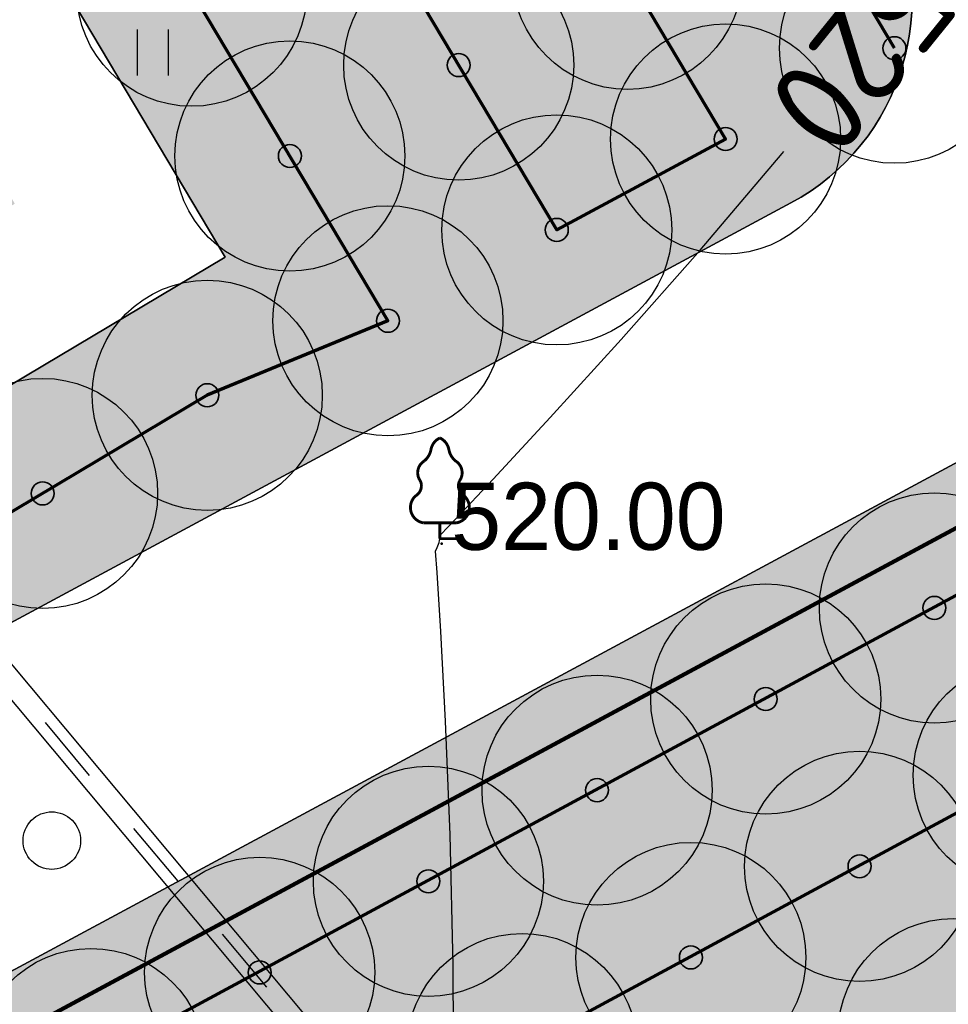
# Model space of a CAD drawing. Header units: millimetres. Extents: x -76021 to 1074922, y 19208 to 400534.
# Tile 37 of 108: x 171880 to 183991, y 167849 to 180682. Entities that reach past the tile are written whole.
import ezdxf

# ---------------------------------------------------------------- set-up
doc = ezdxf.new("R2010")
doc.units = ezdxf.units.MM
doc.linetypes.add('Д_ТРОТ_ТРУБА', pattern=[3, 1.5, -1.5])
for name, color, linetype in [('(004) Точки рельефа', 7, 'Continuous'), ('(022) Возд. Линии', 7, 'Continuous'), ('(028) Гидротехн.', 7, 'Continuous'), ('(036) Растительность', 7, 'Continuous'), ('(038) Деревья', 7, 'Continuous'), ('C-TOPO-MAJR', 9, 'Continuous')]:
    doc.layers.add(name, color=color, linetype=linetype)
doc.layers.add('(032) Горизонтали утолщенные', color=32, linetype='Continuous', lineweight=30)
doc.layers.add('В3', color=5, linetype='производственный водопровод', lineweight=50)
doc.styles.add('D-431', font='txt')
doc.styles.get("Standard").update_dxf_attribs({"font": 'arial.ttf'})
doc.styles.add('СПДС', font='isocpeur.ttf')
doc.linetypes.add('производственный водопровод', pattern='A,5,-0.5,["В3",Standard,S=0.7,R=0,X=0,Y=-0.35],-2', length=7.5)

# ---------------------------------------------------------------- blocks, each defined once
blk = doc.blocks.new('d')
at = {"layer": '(038) Деревья'}
blk.add_ellipse((0, 0), major_axis=(0.2651650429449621, 0.2651650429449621), ratio=0.9999999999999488, start_param=5.497787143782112, end_param=11.7809724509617, dxfattribs=at)
blk = doc.blocks.new('I04010')
for p, q in [((-0.4122729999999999, 0.0071460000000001), (-0.4122729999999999, 1.207145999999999)), ((0.3877269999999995, 1.207145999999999), (0.3877269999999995, 0.0071460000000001))]:
    blk.add_line(p, q)
blk = doc.blocks.new('karagach-flat-79')
at = {"layer": '(038) Деревья', "const_width": 0.03750000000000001}
for points in [[(0, 1.3125, 0.2460341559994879), (-0.1171049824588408, 1.159285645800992, 0.4890786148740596)], [(0, 1.3125, -0.2460341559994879), (0.1171049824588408, 1.159285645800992, -0.4890786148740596)], [(-0.207997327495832, 1.009319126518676, 0.1815668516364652), (-0.1171049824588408, 1.159285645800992, 0.3030035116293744)], [(0.207997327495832, 1.009319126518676, -0.1815668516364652), (0.1171049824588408, 1.159285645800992, -0.3030035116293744)], [(-0.207997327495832, 1.009319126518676, 0.4308529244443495), (-0.2554195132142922, 0.7527973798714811, 0.5482763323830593)], [(0.207997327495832, 1.009319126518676, -0.4308529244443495), (0.2554195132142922, 0.7527973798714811, -0.5482763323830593)], [(-0.314697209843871, 0.5594194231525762, 0.3836029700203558), (-0.2554195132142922, 0.7527973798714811, 0.3529123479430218)], [(0.314697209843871, 0.5594194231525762, -0.3836029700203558), (0.2554195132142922, 0.7527973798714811, -0.3529123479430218)], [(-0.314697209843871, 0.5594194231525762, 0.6269492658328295), (-0.218374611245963, 0.2061839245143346, 0.7024651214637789)], [(0.314697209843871, 0.5594194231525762, -0.6269492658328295), (0.218374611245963, 0.2061839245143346, -0.7024651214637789)]]:
    blk.add_lwpolyline(points, format="xyb", dxfattribs=at)
for points in [[(0, 0.2061839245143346), (-0.218374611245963, 0.2061839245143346)], [(0, 0), (0, 0.2061839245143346)], [(0, 0.2061839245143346), (0.218374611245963, 0.2061839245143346)], [(0, 0), (0.28125, 0)]]:
    blk.add_lwpolyline(points, dxfattribs=at)
at = {"layer": '(038) Деревья'}
blk.add_lwpolyline([(0, 0), (0, 0.2061839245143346)], dxfattribs=at)
blk = doc.blocks.new('A$C05d28b1e')
at = {"layer": '(004) Точки рельефа', "color": 7, "linetype": 'ByBlock', "lineweight": -2}
blk.add_point((-97365, -30872), dxfattribs=at)
at = {"layer": '(022) Возд. Линии', "xscale": 1000, "yscale": 1000, "zscale": 1000}
blk.add_blockref('karagach-flat-79', (-97387.66352675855, -30807.35814206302), dxfattribs=at)
at = {"layer": '(036) Растительность', "linetype": 'Continuous', "xscale": 500, "yscale": 500, "zscale": 500}
blk.add_blockref('I04010', (-101126.5618695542, -24775.02160835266), dxfattribs=at)
at = {"layer": '(038) Деревья', "linetype": 'Continuous', "xscale": 1000, "yscale": 1000, "zscale": 1000}
blk.add_blockref('d', (-102449.2080063, -34742.7985586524), dxfattribs=at)
at = {"layer": '(004) Точки рельефа', "linetype": 'ByBlock', "insert": (-97240, -30521.9999999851), "char_height": 875, "attachment_point": 4, "style": 'D-431'}
blk.add_mtext('520.00', dxfattribs=at)
at = {"layer": 'C-TOPO-MAJR', "color": 32, "linetype": 'Continuous', "lineweight": 30, "insert": (-91884.20878291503, -24505.07096867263), "char_height": 1250, "width": 2398.75, "attachment_point": 5, "rotation": 231.00730313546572, "style": 'СПДС', "bg_fill": 3, "box_fill_scale": 1.254, "bg_fill_color": 256, "bg_fill_true_color": 13158600, "bg_fill_transparency": 0}
blk.add_mtext('520', dxfattribs=at)
at = {"layer": '(028) Гидротехн.', "ltscale": 600}
for points in [[(-81049.91253615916, -58646.49088598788), (-109650.9125361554, -24462.49088598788)], [(-81280.00000000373, -58839), (-109881, -24654.9999999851)]]:
    blk.add_lwpolyline(points, dxfattribs=at)
at = {"layer": '(028) Гидротехн.', "color": 3, "linetype": 'Д_ТРОТ_ТРУБА', "ltscale": 600, "flags": 128}
blk.add_lwpolyline([(-81164.95626809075, -58742.74544298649), (-109765.9562680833, -24558.74544300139)], dxfattribs=at)
at = {"layer": '(032) Горизонтали утолщенные', "color": 32, "linetype": 'Continuous', "lineweight": 30, "ltscale": 600}
blk.add_lwpolyline([(-97234.50833295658, -39302.61400343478), (-97208.12668552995, -38200.43987743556), (-97214.09526949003, -36370.02336204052), (-97254.78375822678, -34668.87623472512), (-97314.20704780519, -33187.68323020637), (-97376.38003427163, -32017.12908321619), (-97425.31761367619, -31247.89852844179), (-97445.03468208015, -30970.67630057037), (-97424.97482014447, -30921.42086330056), (-97396.05707196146, -30856.57320100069), (-97387.66352675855, -30807.35814206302), (-97376.36153846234, -30753.05384615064), (-97193.51878235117, -30560.69493173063), (-96694.45145837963, -30031.97699350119), (-95948.54420833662, -29228.67343214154), (-95025.18167398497, -28212.55764831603), (-93993.74849712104, -27045.40304270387), (-92923.62931950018, -25788.98301589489), (-92901.05666651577, -25761.10084493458)], dxfattribs=at)
blk = doc.blocks.new('фонтан разбрызгиватель')
h = blk.add_hatch(color=256)
h.dxf.hatch_style = 1
h.set_gradient(color1=(0, 0, 255), color2=(0, 0, 255), tint=1)
h.paths.add_polyline_path([(150, 3.552713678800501e-15, 1), (-150, 0, 1)])
at = {"lineweight": 35}
blk.add_circle((0, 0), 150, dxfattribs=at)

msp = doc.modelspace()

# ---------------------------------------------------------------- block references
at = {"color": 5, "lineweight": 50}
msp.add_blockref('A$C05d28b1e', (274748.0189126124, 204725.4916361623), dxfattribs=at)

# ---------------------------------------------------------------- next in the draw order: hatches: boundary and pattern name
at = {"true_color": 0xbdffbd, "transparency": 33554687}
h = msp.add_hatch(color=254, dxfattribs=at)
h.dxf.hatch_style = 1
h.paths.add_polyline_path([(214820.8800540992, 216948.7253162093), (217126.1156239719, 218322.0207615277), (215603.6625730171, 220877.6346598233), (209171.3314113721, 217045.7091063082), (215496.6642266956, 206427.9048698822), (221928.9953883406, 210259.8304233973), (220406.5423373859, 212815.4443216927), (218101.3067675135, 211442.1488763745)], flags=16)
h.paths.add_polyline_path([(224023.6489053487, 225893.6638374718), (217321.8775845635, 221901.2249949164), (218844.3306355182, 219345.6110966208), (221149.5662053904, 220718.9065419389), (224429.9929188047, 215212.3301021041), (222124.7573489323, 213839.0346567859), (223647.210399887, 211283.4207584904), (230348.9817206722, 215275.8596010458)], flags=16)
h.paths.add_polyline_path([(198145.9180665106, 256389.507595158), (196714.6222119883, 258810.6963092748), (195945.5755586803, 258343.3554829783), (195452.2226863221, 259155.207035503), (180753.4366827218, 250222.9234517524), (181792.0743087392, 248513.7622885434), (184954.0224606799, 250435.2418966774), (185778.5186348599, 249078.4675946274)], flags=17)
h.paths.add_polyline_path([(112361.9479704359, 220188.4503307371), (111031.9257359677, 219380.2110810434), (111784.9358170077, 218141.0728544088), (110930.4036978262, 217621.7834914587), (111501.6587876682, 216681.7376184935), (112356.2343066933, 217201.0533550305), (113109.2443877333, 215961.9151283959), (114308.0171651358, 216690.3955891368)], flags=17)
h.paths.add_polyline_path([(105307.4471395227, 232868.8987692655), (103501.6980646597, 231771.5657776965), (104254.7081456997, 230532.427551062), (103400.2809094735, 230013.2019242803), (108385.7459097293, 221809.2211079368), (109240.2780289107, 222328.510470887), (109993.2881099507, 221089.3722442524), (111388.9133730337, 221937.4777016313)], flags=17)
h.paths.add_polyline_path([(156979.3206527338, 232925.0673546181), (156752.8632677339, 233297.7210673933), (159914.8114196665, 235219.2006755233), (158876.1737936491, 236928.3618387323), (144177.3877900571, 227996.0782549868), (144670.7406624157, 227184.2267024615), (143901.6940091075, 226716.8858761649), (144568.74273966, 225588.5022138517)], flags=17)
h.paths.add_polyline_path([(142502.740888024, 224367.1765615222), (141850.5488729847, 225470.4285141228), (141081.5022196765, 225003.087687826), (140588.1493473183, 225814.9392403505), (140331.7751728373, 225659.143596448), (141058.82151105, 224462.7307822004), (136016.7960795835, 221398.7497854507), (135886.9663763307, 221612.3949308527), (132969.5134724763, 219839.4922793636), (133454.8570661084, 219018.4821243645)], flags=17)
edge = h.paths.add_edge_path(flags=17)
edge.add_line((209900.1426716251, 266779.7772694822), (204300.5454405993, 276526.4190539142))
edge.add_line((204300.5454405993, 276526.4190539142), (202947.913577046, 275704.4401920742))
edge.add_line((202947.913577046, 275704.4401920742), (208270.9314103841, 266944.9892306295))
edge.add_line((208270.9314103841, 266944.9892306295), (204339.8607350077, 264556.1226907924))
edge.add_line((204339.8607350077, 264556.1226907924), (205066.9070732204, 263359.7098765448))
edge.add_line((205066.9070732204, 263359.7098765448), (200024.8816417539, 260295.7288797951))
edge.add_line((200024.8816417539, 260295.7288797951), (199297.8353035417, 261492.1416940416))
edge.add_line((199297.8353035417, 261492.1416940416), (199041.4611290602, 261336.3460501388))
edge.add_line((199041.4611290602, 261336.3460501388), (199534.8140014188, 260524.4944976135))
edge.add_line((199534.8140014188, 260524.4944976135), (198765.7673481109, 260057.1536713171))
edge.add_line((198765.7673481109, 260057.1536713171), (200211.9199181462, 257610.8332474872))
edge.add_line((200211.9199181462, 257610.8332474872), (208825.5364367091, 262702.8087484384))
edge.add_arc((207298.8793712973, 265285.3110629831), 2999.999999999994, 300.5896344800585, 389.8780372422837)
edge = h.paths.add_edge_path(flags=17)
edge.add_line((103051.5675112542, 200547.2891192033), (115708.5556294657, 208238.79553633))
edge.add_arc((114150.5991936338, 210802.5372830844), 3000.000000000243, 301.2865698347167, 389.0884551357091)
edge.add_line((116772.209793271, 212261.0152101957), (115281.051762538, 214941.3682182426))
edge.add_line((115281.051762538, 214941.3682182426), (114147.8820137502, 214252.7539651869))
edge.add_line((114147.8820137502, 214252.7539651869), (114900.8920947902, 213013.6157385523))
edge.add_line((114900.8920947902, 213013.6157385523), (114046.3165757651, 212494.3000020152))
edge.add_line((114046.3165757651, 212494.3000020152), (114409.7896270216, 211896.176067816))
edge.add_line((114409.7896270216, 211896.176067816), (101761.8205277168, 204210.1503833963))
edge.add_line((101761.8205277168, 204210.1503833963), (101398.4063783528, 204808.1773898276))
edge.add_line((101398.4063783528, 204808.1773898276), (100543.8077135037, 204288.847587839))
edge.add_line((100543.8077135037, 204288.847587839), (99790.79763168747, 205527.985815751))
edge.add_line((99790.79763168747, 205527.985815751), (97397.99005966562, 204073.9041161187))
edge.add_line((97397.99005966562, 204073.9041161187), (98929.8693286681, 201553.0744301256))
edge.add_arc((101493.6110754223, 203111.0308659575), 3000.000000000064, 211.2865698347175, 301.2865698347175)
h.paths.add_polyline_path([(97999.14992540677, 208476.2852043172), (98853.7485902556, 208995.6150063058), (98282.49350041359, 209935.660879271), (97427.85143572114, 209416.3047036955), (96674.8413539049, 210655.4429316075), (94282.07718811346, 209201.3876094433), (96359.35243577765, 205783.0652806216), (98752.16000567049, 207237.1469789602)], flags=17)
h.paths.add_polyline_path([(90752.37071206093, 222327.0793120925), (89897.62376441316, 221807.6594003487), (89144.61368259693, 223046.7976282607), (86751.95441519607, 221592.8060516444), (93243.43956422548, 210910.5487739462), (95636.20372788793, 212364.6040948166), (94883.19364762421, 213603.7423201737), (95737.83571231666, 214123.0984957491)], flags=17)
edge = h.paths.add_edge_path(flags=17)
edge.add_line((100492.1544576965, 234798.7562548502), (100855.6231213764, 234200.6395407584))
edge.add_line((100855.6231213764, 234200.6395407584), (101710.0503576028, 234719.8651675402))
edge.add_line((101710.0503576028, 234719.8651675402), (102463.0604386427, 233480.7269409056))
edge.add_line((102463.0604386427, 233480.7269409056), (104334.4125421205, 234617.9261401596))
edge.add_line((104334.4125421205, 234617.9261401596), (103714.5570330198, 235732.114941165))
edge.add_arc((101092.9464333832, 234273.6370140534), 2999.999999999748, 29.08845513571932, 121.286569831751)
edge.add_line((99534.98999768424, 236837.378760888), (85997.6410544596, 228610.8871751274))
edge.add_arc((87555.59749015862, 226047.1454282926), 2999.999999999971, 121.2865698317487, 211.2865698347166)
edge.add_line((84991.85574340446, 224489.1889924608), (85713.3167913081, 223301.9672161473))
edge.add_line((85713.3167913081, 223301.9672161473), (88105.97605657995, 224755.9587914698))
edge.add_line((88105.97605657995, 224755.9587914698), (87352.96597631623, 225995.0970168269))
edge.add_line((87352.96597631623, 225995.0970168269), (88207.712923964, 226514.5169285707))
edge.add_line((88207.712923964, 226514.5169285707), (87844.1853583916, 227112.7305704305))
edge.add_line((87844.1853583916, 227112.7305704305), (100492.1544576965, 234798.7562548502))
edge = h.paths.add_edge_path(flags=17)
edge.add_line((206429.5260647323, 217740.3337827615), (224718.2735818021, 228635.4691841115))
edge.add_line((224718.2735818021, 228635.4691841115), (228392.671244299, 222467.5668450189))
edge.add_line((228392.671244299, 222467.5668450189), (233629.6400466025, 225476.2868388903))
edge.add_line((233629.6400466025, 225476.2868388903), (230763.0187299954, 230465.9191189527))
edge.add_arc((228161.7554297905, 228971.4529122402), 2999.999999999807, 29.87803724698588, 120.0993965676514)
edge.add_line((226657.2505534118, 231566.9230193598), (203230.4818343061, 217987.2298150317))
edge.add_arc((204734.9867106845, 215391.759707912), 2999.999999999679, 120.0993965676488, 209.6273998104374)
edge.add_line((202127.2108544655, 213908.6868561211), (205080.5429171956, 208715.6661361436))
edge.add_line((205080.5429171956, 208715.6661361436), (210103.8834394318, 211572.4990714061))
edge.add_line((210103.8834394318, 211572.4990714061), (206429.5260647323, 217740.3337827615))
edge = h.paths.add_edge_path(flags=17)
edge.add_line((215489.0996818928, 196338.8022293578), (220126.3913766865, 198832.9888262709))
edge.add_arc((218705.3361244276, 201475.0717110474), 3000.000000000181, 298.2737704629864, 330.6005223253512)
edge.add_line((221318.9909833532, 200002.384276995), (224444.8141732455, 205549.945001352))
edge.add_arc((227058.4690321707, 204077.2575672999), 2999.999999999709, 120.9636571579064, 150.6005223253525, ccw=False)
edge.add_line((225514.9862276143, 206649.7390214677), (237068.7907628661, 213581.994489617))
edge.add_arc((235525.3079583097, 216154.4759437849), 2999.99999999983, 300.9636571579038, 389.8780372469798)
edge.add_line((238126.5712585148, 217648.9421504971), (236200.48088148, 221001.4891590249))
edge.add_line((236200.48088148, 221001.4891590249), (234625.9508510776, 223742.1113054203))
edge.add_line((234625.9508510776, 223742.1113054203), (229416.3894048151, 220749.137263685))
edge.add_line((229416.3894048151, 220749.137263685), (233090.787067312, 214581.2349245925))
edge.add_line((233090.787067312, 214581.2349245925), (214802.0395502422, 203686.0995232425))
edge.add_line((214802.0395502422, 203686.0995232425), (211127.6821755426, 209853.9342345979))
edge.add_line((211127.6821755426, 209853.9342345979), (206069.258151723, 206977.1488986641))
edge.add_line((206069.258151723, 206977.1488986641), (211460.2685734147, 197497.8122623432))
edge.add_arc((214068.0444296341, 198980.885114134), 2999.99999999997, 209.6273998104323, 298.2737704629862)
edge = h.paths.add_edge_path(flags=17)
edge.add_line((194192.9728349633, 196985.9511812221), (199241.3180521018, 187599.8654020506))
edge.add_line((199241.3180521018, 187599.8654020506), (206679.6983444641, 191600.6291342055))
edge.add_arc((205258.6430922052, 194242.7120189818), 3000.000000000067, 298.2737704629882, 389.6273998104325)
edge.add_line((207866.4189484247, 195725.7848707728), (202800.9094800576, 204632.7736779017))
edge.add_line((202800.9094800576, 204632.7736779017), (195139.3172180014, 200275.5358968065))
edge.add_arc((192052.2705328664, 199382.7002930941), 3213.566967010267, -6.30961949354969e-12, 16.13092597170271, ccw=False)
edge.add_arc((192052.2705328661, 199382.7002930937), 3213.566967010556, 311.77024430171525, 359.9999999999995, ccw=False)
edge = h.paths.add_edge_path(flags=17)
edge.add_line((190745.2686859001, 183030.2299659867), (197920.2766097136, 186889.3377759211))
edge.add_line((197920.2766097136, 186889.3377759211), (192871.9313925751, 196275.4235550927))
edge.add_arc((192052.2705328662, 199382.7002930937), 3213.566967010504, 223.1238736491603, 284.77729662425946, ccw=False)
edge.add_line((189706.7602736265, 197185.9767612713), (182063.1853497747, 192838.9856526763))
edge.add_line((182063.1853497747, 192838.9856526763), (186682.1305488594, 184251.2575985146))
edge.add_arc((189324.2134336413, 185672.3128507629), 2999.999999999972, 208.2737704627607, 298.2737704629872)
edge = h.paths.add_edge_path(flags=17)
edge.add_line((189911.5682307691, 201779.4494049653), (188415.0981299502, 204561.7465990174))
edge.add_line((188415.0981299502, 204561.7465990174), (188128.9854640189, 204387.8792151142))
edge.add_line((188128.9854640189, 204387.8792151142), (185951.4586267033, 207971.1735315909))
edge.add_line((185951.4586267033, 207971.1735315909), (179296.8900734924, 204113.7487009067))
edge.add_arc((180801.3949498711, 201518.2785937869), 2999.999999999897, 120.0993965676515, 208.273770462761)
edge.add_line((178159.3120650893, 200097.2233415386), (181352.4593855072, 194160.3958532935))
edge.add_line((181352.4593855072, 194160.3958532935), (188965.223847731, 198489.864689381))
edge.add_arc((192052.2705328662, 199382.7002930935), 3213.566967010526, 179.9999999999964, 196.1309259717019, ccw=False)
edge.add_arc((192052.2705328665, 199382.7002930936), 3213.566967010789, 131.7702443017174, 179.9999999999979, ccw=False)
edge = h.paths.add_edge_path(flags=17)
edge.add_line((202059.3730541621, 205936.6616060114), (198690.90197442, 211859.6461333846))
edge.add_arc((196083.1261182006, 210376.5732815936), 3000.000000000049, 29.62739981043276, 120.0993965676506)
edge.add_line((194578.6212418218, 212972.0433887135), (194085.6776655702, 212686.3009283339))
edge.add_line((194085.6776655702, 212686.3009283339), (196162.0429310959, 209269.4760573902))
edge.add_line((196162.0429310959, 209269.4760573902), (189698.7432330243, 205341.8029981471))
edge.add_line((189698.7432330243, 205341.8029981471), (191232.6096731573, 202489.9770310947))
edge.add_arc((192052.2705328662, 199382.7002930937), 3213.566967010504, 43.123873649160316, 104.77729662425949, ccw=False)
edge.add_line((194397.7807921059, 201579.4238249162), (202059.3730541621, 205936.6616060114))
edge = h.paths.add_edge_path(flags=17)
edge.add_line((164213.3013144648, 219576.7748846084), (163356.425273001, 220986.8328442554))
edge.add_line((163356.425273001, 220986.8328442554), (167159.3088611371, 223297.8015621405))
edge.add_line((167159.3088611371, 223297.8015621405), (163861.6343985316, 228724.3882553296))
edge.add_line((163861.6343985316, 228724.3882553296), (160699.6862465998, 226802.9086471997))
edge.add_line((160699.6862465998, 226802.9086471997), (159056.7495894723, 229506.492127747))
edge.add_line((159056.7495894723, 229506.492127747), (146556.0182203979, 222116.6323936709))
edge.add_arc((148266.2624116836, 219651.8677383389), 3000.000000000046, 124.7559020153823, 210.589634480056)
edge.add_line((145683.7600971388, 218125.2106729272), (151374.6735680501, 208498.4270661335))
edge.add_line((151374.6735680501, 208498.4270661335), (153745.9948775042, 209939.4518146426))
edge.add_line((153745.9948775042, 209939.4518146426), (152291.9022010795, 212332.2774431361))
edge.add_line((152291.9022010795, 212332.2774431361), (164213.3013144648, 219576.7748846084))
h.paths.add_polyline_path([(183974.4349599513, 211224.52386795), (183689.6048947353, 211693.2344878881), (183143.5248591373, 212591.8527985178), (182972.6087428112, 212487.9890359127), (183388.0637932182, 211804.3245706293), (176636.8771985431, 207701.7059478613), (176221.4221481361, 208385.3704131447), (172290.3514727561, 205996.5038733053), (172082.6239475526, 206338.3361059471), (160289.4119214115, 199171.7364864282), (158835.3192449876, 201564.5621149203), (156421.9761094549, 200098.0011849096), (158829.7007375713, 195944.3574203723)], flags=17)
edge = h.paths.add_edge_path(flags=17)
edge.add_line((138322.9200418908, 217249.6019040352), (127699.7112266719, 210969.6474955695))
edge.add_arc((129226.3682920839, 208387.1451810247), 3000.00000000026, 120.5896344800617, 209.0884551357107)
edge.add_line((126604.7576924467, 206928.6672539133), (137798.0282308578, 186808.7901254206))
edge.add_arc((140419.6388304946, 188267.268052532), 2999.999999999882, 209.0884551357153, 301.2865699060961)
edge.add_line((141977.5952695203, 185703.5263077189), (155410.6444996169, 193866.6361787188))
edge.add_line((155410.6444996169, 193866.6361787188), (153002.9198715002, 198020.2799432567))
edge.add_line((153002.9198715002, 198020.2799432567), (151998.6745921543, 197410.0116108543))
edge.add_line((151998.6745921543, 197410.0116108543), (146909.3502246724, 205784.9013105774))
edge.add_line((146909.3502246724, 205784.9013105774), (147956.0983411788, 206420.9981293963))
edge.add_line((147956.0983411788, 206420.9981293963), (142240.4236777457, 216089.667919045))
edge.add_arc((139657.9213632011, 214563.0108536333), 2999.99999999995, 30.58963448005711, 116.4233669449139)
edge = h.paths.add_edge_path(flags=17)
edge.add_line((196998.758207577, 251064.703188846), (187855.9475715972, 245659.8923677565))
edge.add_line((187855.9475715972, 245659.8923677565), (188900.8454395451, 243940.4294764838))
edge.add_line((188900.8454395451, 243940.4294764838), (185738.8972876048, 242018.9498683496))
edge.add_line((185738.8972876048, 242018.9498683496), (189036.5717502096, 236592.3631751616))
edge.add_line((189036.5717502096, 236592.3631751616), (192839.4553383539, 238903.3318930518))
edge.add_line((192839.4553383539, 238903.3318930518), (193696.3313798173, 237493.2739334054))
edge.add_line((193696.3313798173, 237493.2739334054), (204596.1777995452, 244108.0986252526))
edge.add_line((204596.1777995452, 244108.0986252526), (201107.9187848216, 250008.8586474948))
edge.add_arc((198525.4164702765, 248482.201582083), 3000.000000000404, 30.5896344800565, 120.5896610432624)
edge = h.paths.add_edge_path(flags=17)
edge.add_arc((212280.8176183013, 256613.7646137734), 2999.9999999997, 29.87803724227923, 120.5896344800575)
edge.add_line((210754.1605528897, 259196.2669283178), (205607.1004533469, 256153.5607813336))
edge.add_arc((207133.7575187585, 253571.058466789), 2999.99999999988, 120.589634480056, 210.5896344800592)
edge.add_line((204551.255204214, 252044.4014013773), (208039.514218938, 246143.6413791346))
edge.add_line((208039.514218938, 246143.6413791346), (209464.3959163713, 243798.8847494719))
edge.add_line((209464.3959163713, 243798.8847494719), (213908.4678224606, 246499.4962504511))
edge.add_line((213908.4678224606, 246499.4962504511), (215414.1784507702, 244021.7291597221))
edge.add_line((215414.1784507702, 244021.7291597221), (221098.7118912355, 247287.5819956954))
edge.add_line((221098.7118912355, 247287.5819956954), (214882.0809186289, 258108.2308202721))
edge = h.paths.add_edge_path(flags=17)
edge.add_line((225781.4275314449, 239136.8614991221), (223091.3334999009, 243819.2309285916))
edge.add_line((223091.3334999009, 243819.2309285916), (217492.0815616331, 240602.3736414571))
edge.add_line((217492.0815616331, 240602.3736414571), (218997.7921899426, 238124.606550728))
edge.add_line((218997.7921899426, 238124.606550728), (214553.9731655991, 235424.148723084))
edge.add_line((214553.9731655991, 235424.148723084), (217362.4902366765, 230802.5095836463))
edge.add_line((217362.4902366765, 230802.5095836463), (224684.6691074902, 235046.9251854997))
edge.add_arc((223180.1642311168, 237642.395292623), 3000.000000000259, 300.0993965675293, 389.8780372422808)
h.paths.add_polyline_path([(213901.1204328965, 228796.0723935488), (212589.7435156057, 230954.0478425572), (201822.0281873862, 224410.6307986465), (202029.7557125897, 224068.7985660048), (198098.6850372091, 221679.9320261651), (198514.1400876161, 220996.2675608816), (191762.9534929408, 216893.6489381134), (191347.4984425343, 217577.3134033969), (191176.5823262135, 217473.4496407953), (192007.9564239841, 216105.3571661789)], flags=17)
h.paths.add_polyline_path([(220749.6149157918, 219078.2306395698), (222796.7955859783, 215641.8006164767), (218501.2580571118, 213082.8247787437), (216454.0773869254, 216519.2548018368)], flags=16)
edge = h.paths.add_edge_path(flags=17)
edge.add_line((126035.6612326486, 228965.7470213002), (124411.9581276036, 227979.0412765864))
edge.add_line((124411.9581276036, 227979.0412765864), (123678.8894279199, 229185.3643676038))
edge.add_line((123678.8894279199, 229185.3643676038), (116457.6880194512, 225168.0008190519))
edge.add_line((116457.6880194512, 225168.0008190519), (121741.4954621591, 215670.3695277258))
edge.add_arc((124363.1060617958, 217128.8474548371), 2999.999999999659, 209.0884551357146, 300.5896344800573)
edge.add_line((125889.7631272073, 214546.3451402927), (132421.8561402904, 218407.8192981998))
edge.add_line((132421.8561402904, 218407.8192981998), (131358.6790659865, 220206.2960598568))
edge.add_line((131358.6790659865, 220206.2960598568), (126035.6612326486, 228965.7470213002))
edge = h.paths.add_edge_path(flags=17)
edge.add_line((181938.3257366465, 178293.3791251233), (154215.0541750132, 163382.3023797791))
edge.add_arc((152793.9989227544, 166024.3852645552), 2999.999999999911, 209.0884551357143, 298.2737704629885, ccw=False)
edge.add_line((150172.3883231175, 164565.9073374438), (147155.1258125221, 169989.4295125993))
edge.add_line((147155.1258125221, 169989.4295125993), (155925.2097841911, 174868.4813036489))
edge.add_line((155925.2097841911, 174868.4813036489), (159609.9109477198, 168683.2833438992))
edge.add_line((159609.9109477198, 168683.2833438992), (174558.3815481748, 177588.51925921))
edge.add_line((174558.3815481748, 177588.51925921), (170873.947718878, 183773.2684674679))
edge.add_line((170873.947718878, 183773.2684674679), (179811.7554582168, 188580.505479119))
edge.add_line((179811.7554582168, 188580.505479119), (183159.3533691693, 182356.5172621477))
edge.add_arc((180517.2704843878, 180935.4620098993), 2999.999999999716, -61.72622953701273, 28.27377046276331, ccw=False)
edge = h.paths.add_edge_path(flags=17)
edge.add_line((143726.8553784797, 182085.8729428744), (170853.2707813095, 198570.284303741))
edge.add_arc((172411.2272203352, 196006.542558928), 2999.999999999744, 28.273794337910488, 121.2865699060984, ccw=False)
edge.add_line((175053.309512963, 197427.598912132), (178864.3852900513, 190341.8940689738))
edge.add_line((178864.3852900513, 190341.8940689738), (169849.3746297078, 185493.1331456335))
edge.add_line((169849.3746297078, 185493.1331456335), (166164.9408004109, 191677.8823538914))
edge.add_line((166164.9408004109, 191677.8823538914), (151216.4701999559, 182772.6464385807))
edge.add_line((151216.4701999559, 182772.6464385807), (154901.1713634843, 176587.448478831))
edge.add_line((154901.1713634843, 176587.448478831), (146182.8071944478, 171737.1699123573))
edge.add_line((146182.8071944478, 171737.1699123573), (142663.2012178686, 178063.65327095))
edge.add_arc((145284.811817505, 179522.1311980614), 2999.999999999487, 121.28656990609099, 209.0884551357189, ccw=False)
h.paths.add_polyline_path([(165470.3161239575, 188936.0770072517), (160573.4033410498, 186018.8445522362), (162108.7888436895, 183441.5220349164), (164428.3791092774, 184823.3689872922), (167703.8681815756, 179325.0809503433), (165384.2779159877, 177943.2339979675), (166919.6634186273, 175365.9114806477), (171816.576201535, 178283.1439356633)], flags=16)
h.paths.add_polyline_path([(163666.0629044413, 176919.6436628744), (161346.4726388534, 175537.7967104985), (158070.9835665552, 181036.0847474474), (160390.5738321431, 182417.9316998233), (158855.1883295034, 184995.254217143), (153958.2755465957, 182078.0217621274), (160304.5356241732, 171425.0886905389), (165201.448407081, 174342.3211455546)], flags=16)
h.paths.add_polyline_path([(164011.6043034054, 183178.2857793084), (159716.066774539, 180619.3099415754), (161763.2474447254, 177182.8799184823), (166058.7849735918, 179741.8557562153)], flags=16)
edge = h.paths.add_edge_path()
edge.add_arc((140227.1149719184, 162323.7074873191), 3000.000000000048, 15.94914245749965, 119.0884551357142)
edge.add_line((138768.637044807, 164945.3180869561), (136829.4704326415, 163866.5035211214))
edge.add_line((136829.4704326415, 163866.5035211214), (119327.7353073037, 195325.8307167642))
edge.add_line((119327.7353073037, 195325.8307167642), (121949.345906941, 196784.308643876))
edge.add_arc((120490.8679798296, 199405.9192435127), 2999.999999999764, 299.0884551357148, 389.0884551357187)
edge.add_line((123112.4785794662, 200864.3971706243), (121394.1241307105, 203953.1351988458))
edge.add_arc((118772.5135310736, 202494.6572717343), 2999.999999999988, 29.08845513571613, 121.2865698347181)
edge.add_line((117214.5570952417, 205058.3990184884), (105296.4736441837, 197815.9164872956))
edge.add_arc((101661.2419605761, 203797.9805630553), 6999.999999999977, 219.1121955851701, 301.28656983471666, ccw=False)
edge.add_line((96229.85692333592, 199382.0937237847), (151545.0957390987, 115300.0917611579))
edge.add_line((151545.0957390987, 115300.0917611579), (188931.7371165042, 63929.74618648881))
edge.add_line((188931.7371165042, 63929.74618648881), (189915.2989301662, 64787.52197525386))
edge.add_line((189915.2989301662, 64787.52197525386), (169182.6885089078, 93274.73887317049))
edge.add_line((169182.6885089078, 93274.73887317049), (148747.3285322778, 143403.5520653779))
edge.add_line((148747.3285322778, 143403.5520653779), (143111.6329168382, 163148.0594906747))
edge = h.paths.add_edge_path(flags=17)
edge.add_line((175632.1568957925, 273670.0737452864), (178792.1255034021, 272898.9716775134))
edge.add_line((178792.1255034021, 272898.9716775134), (179563.227571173, 276058.9402851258))
edge.add_line((179563.227571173, 276058.9402851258), (182723.1961787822, 275287.8382173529))
edge.add_line((182723.1961787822, 275287.8382173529), (183494.2982465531, 278447.8068249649))
edge.add_line((183494.2982465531, 278447.8068249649), (186654.2668541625, 277676.704757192))
edge.add_line((186654.2668541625, 277676.704757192), (187425.3689219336, 280836.6733648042))
edge.add_line((187425.3689219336, 280836.6733648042), (190585.3375295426, 280065.5712970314))
edge.add_line((190585.3375295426, 280065.5712970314), (191356.4395973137, 283225.5399046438))
edge.add_line((191356.4395973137, 283225.5399046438), (198084.5022487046, 281583.7441570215))
edge.add_line((198084.5022487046, 281583.7441570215), (199027.0565388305, 282156.5235831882))
edge.add_line((199027.0565388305, 282156.5235831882), (200507.1151559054, 279720.9689256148))
edge.add_line((200507.1151559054, 279720.9689256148), (201958.5073806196, 280602.9633256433))
edge.add_line((201958.5073806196, 280602.9633256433), (196948.466709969, 289323.4247673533))
edge.add_arc((194347.2034096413, 287828.9585608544), 2999.999999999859, 29.87803724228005, 120.0548210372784)
edge.add_line((192844.7182375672, 290425.5983717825), (161940.6008860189, 272543.650370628))
edge.add_arc((163443.0860580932, 269947.0105596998), 3000.000000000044, 120.0548210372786, 211.2865699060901)
edge.add_line((160879.3443132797, 268389.0541206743), (163966.9089127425, 263308.2199874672))
edge.add_line((163966.9089127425, 263308.2199874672), (164992.405610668, 263931.4025630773))
edge.add_line((164992.405610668, 263931.4025630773), (166082.9751179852, 262136.7833417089))
edge.add_line((166082.9751179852, 262136.7833417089), (166128.2197974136, 262164.2780142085))
edge.add_line((166128.2197974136, 262164.2780142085), (167770.0155450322, 268892.3406656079))
edge.add_line((167770.0155450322, 268892.3406656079), (170929.9841526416, 268121.238597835))
edge.add_line((170929.9841526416, 268121.238597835), (171701.0862204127, 271281.2072054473))
edge.add_line((171701.0862204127, 271281.2072054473), (174861.0548280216, 270510.1051376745))
edge.add_line((174861.0548280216, 270510.1051376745), (175632.1568957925, 273670.0737452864))
edge = h.paths.add_edge_path(flags=17)
edge.add_line((123057.3584845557, 235990.6098385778), (124699.1542321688, 242718.6724899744))
edge.add_line((124699.1542321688, 242718.6724899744), (127859.1228397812, 241947.5704222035))
edge.add_line((127859.1228397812, 241947.5704222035), (128630.2249075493, 245107.539029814))
edge.add_line((128630.2249075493, 245107.539029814), (131790.1935151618, 244336.4369620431))
edge.add_line((131790.1935151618, 244336.4369620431), (132561.2955829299, 247496.4055696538))
edge.add_line((132561.2955829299, 247496.4055696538), (135721.2641905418, 246725.3035018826))
edge.add_line((135721.2641905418, 246725.3035018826), (136492.3662583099, 249885.2721094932))
edge.add_line((136492.3662583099, 249885.2721094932), (139652.3348659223, 249114.1700417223))
edge.add_line((139652.3348659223, 249114.1700417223), (140423.4369336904, 252274.1386493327))
edge.add_line((140423.4369336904, 252274.1386493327), (143583.4055413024, 251503.0365815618))
edge.add_line((143583.4055413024, 251503.0365815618), (144354.5076090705, 254663.0051891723))
edge.add_line((144354.5076090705, 254663.0051891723), (147514.4762166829, 253891.9031214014))
edge.add_line((147514.4762166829, 253891.9031214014), (148285.578284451, 257051.8717290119))
edge.add_line((148285.578284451, 257051.8717290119), (155013.640935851, 255410.0759813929))
edge.add_line((155013.640935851, 255410.0759813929), (155058.8856152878, 255437.5706538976))
edge.add_line((155058.8856152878, 255437.5706538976), (153968.3161079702, 257232.189875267))
edge.add_line((153968.3161079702, 257232.189875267), (154993.8128058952, 257855.372450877))
edge.add_line((154993.8128058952, 257855.372450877), (151722.0079826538, 263239.3885864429))
edge.add_arc((149158.2662378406, 261681.432147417), 2999.999999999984, 31.28656990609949, 120.0548210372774)
edge.add_line((147655.7810657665, 264278.0719583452), (127050.7391705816, 252355.4441887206))
edge.add_line((127050.7391705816, 252355.4441887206), (110148.557772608, 242575.3904364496))
edge.add_arc((111651.0429446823, 239978.7506255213), 3000.000000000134, 120.0548210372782, 209.0884551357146)
edge.add_line((109029.4323450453, 238520.2726984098), (115485.3694013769, 226915.7412188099))
edge.add_line((115485.3694013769, 226915.7412188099), (122639.4869877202, 230895.7840936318))
edge.add_line((122639.4869877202, 230895.7840936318), (121971.1597064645, 231995.5700101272))
edge.add_line((121971.1597064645, 231995.5700101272), (123594.8628115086, 232982.2757548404))
edge.add_line((123594.8628115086, 232982.2757548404), (122114.8041944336, 235417.8304124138))
edge.add_line((122114.8041944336, 235417.8304124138), (123057.3584845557, 235990.6098385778))
edge = h.paths.add_edge_path(flags=17)
edge.add_arc((192052.2705328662, 199382.7002930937), 1697.05393394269, -180, 0, ccw=False)
edge.add_arc((192052.2705328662, 199382.7002930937), 1697.05393394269, 0, 180, ccw=False)
edge = h.paths.add_edge_path()
edge.add_line((194002.3969308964, 100264.8472664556), (182386.0377944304, 90725.1955109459))
edge.add_arc((180482.1004887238, 93043.60503817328), 3000.000000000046, 216.046620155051, 309.3937167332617, ccw=False)
edge.add_line((178056.4851077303, 91278.2750340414), (174519.7920753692, 96137.79534869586))
edge.add_arc((176945.4074563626, 97903.1253528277), 2999.999999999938, 129.3937167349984, 216.0466201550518, ccw=False)
edge.add_line((175041.4701505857, 100221.5348799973), (186386.6477079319, 109538.4853751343))
edge.add_arc((188290.5850137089, 107220.0758479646), 3000.00000000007, 39.393716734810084, 129.3937167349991, ccw=False)
edge.add_line((190608.9945408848, 109124.013153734), (194416.8691523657, 104487.194099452))
edge.add_arc((192098.4596251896, 102583.2567936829), 3000.000000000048, -50.60628326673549, 39.393716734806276, ccw=False)
h.paths.add_polyline_path([(225909.0974369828, 121284.1127244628), (227170.7738567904, 119739.0249970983), (227174.8170141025, 119742.3442395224)], flags=17)
edge = h.paths.add_edge_path()
edge.add_line((164910.9418021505, 145006.0709647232), (257456.2081396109, 212136.7389124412))
edge.add_line((257456.2081396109, 212136.7389124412), (211777.9208457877, 293532.0085986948))
edge.add_line((211777.9208457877, 293532.0085986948), (209083.0761358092, 291938.9398554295))
edge.add_line((209083.0761358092, 291938.9398554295), (206029.7620049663, 297103.9444845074))
edge.add_line((206029.7620049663, 297103.9444845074), (208840.8149549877, 298765.7102158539))
edge.add_line((208840.8149549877, 298765.7102158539), (203746.1376435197, 307844.0417010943))
edge.add_line((203746.1376435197, 307844.0417010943), (75953.59151628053, 230203.0577881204))
edge.add_line((75953.59151628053, 230203.0577881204), (95229.83590038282, 200902.1770030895))
edge.add_line((95229.83590038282, 200902.1770030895), (78625.25142780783, 228226.3469354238))
edge.add_line((78625.25142780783, 228226.3469354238), (77404.85222082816, 230234.6112962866))
edge.add_line((77404.85222082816, 230234.6112962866), (82147.77445123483, 233116.8307100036))
edge.add_line((82147.77445123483, 233116.8307100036), (83368.17366180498, 231108.5663432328))
edge.add_line((83368.17366180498, 231108.5663432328), (103750.0970635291, 243494.4272742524))
edge.add_line((103750.0970635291, 243494.4272742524), (190841.4046745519, 293887.7847859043))
edge.add_arc((194347.2034097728, 287828.9585606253), 7000.000000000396, 29.878037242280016, 120.05482104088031, ccw=False)
edge.add_line((200416.8177772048, 291316.0463757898), (232723.4201852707, 235083.2732043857))
edge.add_line((232723.4201852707, 235083.2732043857), (241594.922325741, 219641.56375895))
edge.add_arc((235525.3079583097, 216154.4759437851), 6999.999999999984, -59.036342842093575, 29.878037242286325, ccw=False)
edge.add_line((239126.7678356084, 210152.0192173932), (228480.3824426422, 203764.2130942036))
edge.add_arc((230023.8652471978, 201191.7316400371), 2999.999999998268, 120.9636571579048, 150.6005223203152)
edge.add_line((227410.2103884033, 202664.4190743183), (225088.4205453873, 198543.8180811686))
edge.add_arc((217247.4559690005, 202961.8803840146), 8999.999999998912, 298.2737704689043, 330.60052232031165, ccw=False)
edge.add_line((221510.621726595, 195035.6317301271), (158759.5676499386, 161284.7166788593))
edge.add_arc((160180.6229024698, 158642.6337942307), 2999.999999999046, 118.2737704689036, 165.4416731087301)
edge.add_line((157276.9461439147, 159396.7301288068), (154192.3388690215, 147519.331920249))
edge.add_arc((157096.0156275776, 146765.2355856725), 3000.000000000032, 165.4416731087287, 202.1786080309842)
edge.add_line((154317.9808545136, 145632.7503541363), (170267.5081430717, 106507.8768567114))
edge.add_arc((173045.5429161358, 107640.3620882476), 3000.000000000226, 202.1786080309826, 309.3937167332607)
edge.add_line((174949.4802218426, 105321.95256102), (183848.0646334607, 112629.6980780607))
edge.add_arc((181944.127327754, 114948.107605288), 2999.99999999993, 309.3937167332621, 399.3937167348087)
edge.add_line((184262.5368549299, 116852.0449110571), (182358.599549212, 119170.4544381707))
edge.add_line((182358.599549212, 119170.4544381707), (184450.9795166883, 120888.7704782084))
edge.add_line((184450.9795166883, 120888.7704782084), (164910.9418021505, 145006.0709647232))
h.paths.add_polyline_path([(232804.5179377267, 119188.7985941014), (230271.7811197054, 122278.0383425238), (230269.7595410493, 122276.3787213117)], flags=17)
edge = h.paths.add_edge_path()
edge.add_line((214580.1755717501, 86091.88017936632), (201888.8513756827, 101756.1528732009))
edge.add_line((201888.8513756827, 101756.1528732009), (198859.3895325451, 99077.57186931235))
edge.add_line((198859.3895325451, 99077.57186931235), (184472.6515712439, 87262.8140406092))
edge.add_arc((186376.588876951, 84944.40451338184), 3000.000000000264, 129.3937167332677, 216.046620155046)
edge.add_line((183950.9734959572, 83179.07450925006), (191895.9370879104, 72262.46070618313))
edge.add_line((191895.9370879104, 72262.46070618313), (196266.3734382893, 76016.19928271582))
edge.add_line((196266.3734382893, 76016.19928271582), (199133.6223135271, 72677.89309691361))
edge.add_line((199133.6223135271, 72677.89309691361), (214580.1755717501, 86091.88017936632))

# ---------------------------------------------------------------- next in the draw order: linework, layer by layer
for points in [[(154192.3388690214, 147519.3319202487), (157276.9461439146, 159396.7301288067, -0.2087647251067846), (158759.5676499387, 161284.7166788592), (221510.621726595, 195035.6317301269, 0.1419950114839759), (225088.4205453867, 198543.8180811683), (227410.210388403, 202664.4190743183, -0.1300408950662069), (228480.3824426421, 203764.2130942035), (239126.7678356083, 210152.019217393, 0.4086747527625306), (241594.9223257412, 219641.5637589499), (232723.4201852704, 235083.2732043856), (200416.8177772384, 291316.0463757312, 0.4151175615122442), (190841.404674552, 293887.7847859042), (103750.0970635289, 243494.427274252)], [(103750.0970635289, 243494.4272742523), (190841.404674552, 293887.7847859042, -0.4151175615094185), (200416.8177772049, 291316.0463757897), (232723.4201852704, 235083.2732043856), (241594.9223257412, 219641.5637589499, -0.4086747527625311), (239126.7678356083, 210152.019217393), (228480.3824426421, 203764.2130942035, 0.1300408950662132), (227410.210388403, 202664.4190743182), (225088.4205453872, 198543.8180811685, -0.1419950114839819), (221510.621726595, 195035.6317301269), (158759.5676499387, 161284.7166788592, 0.2087647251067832), (157276.9461439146, 159396.7301288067), (154192.3388690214, 147519.3319202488, 0.1616822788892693)], [(179811.7554582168, 188580.5054791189), (183159.3533691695, 182356.5172621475, -0.4142135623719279), (181938.3257366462, 178293.3791251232), (154215.0541750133, 163382.302379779, -0.4100550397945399), (150172.3883231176, 164565.9073374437), (147155.1258125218, 169989.4295125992)], [(179811.7554582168, 188580.5054791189), (183159.3533691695, 182356.5172621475, -0.4142135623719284), (181938.3257366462, 178293.3791251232), (154215.0541750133, 163382.302379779, -0.4100550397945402), (150172.3883231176, 164565.9073374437), (147155.1258125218, 169989.4295125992)], [(147155.1258125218, 169989.4295125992), (150172.3883231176, 164565.9073374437, 0.4100550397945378), (154215.0541750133, 163382.302379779), (181938.3257366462, 178293.3791251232, 0.4142135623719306), (183159.3533691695, 182356.5172621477), (179811.7554582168, 188580.5054791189)], [(179811.7554582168, 188580.5054791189), (183159.3533691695, 182356.5172621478, -0.4142135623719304), (181938.3257366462, 178293.3791251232), (154215.0541750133, 163382.302379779, -0.4100550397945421), (150172.3883231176, 164565.9073374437), (147155.1258125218, 169989.4295125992)], [(179811.7554582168, 188580.5054791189), (183159.3533691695, 182356.5172621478, -0.4142135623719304), (181938.3257366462, 178293.3791251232), (154215.0541750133, 163382.302379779, -0.4100550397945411), (150172.3883231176, 164565.9073374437), (147155.1258125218, 169989.4295125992)], [(179811.7554582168, 188580.5054791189), (183159.3533691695, 182356.5172621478, -0.4142135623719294), (181938.3257366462, 178293.3791251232), (154215.0541750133, 163382.302379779, -0.4100550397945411), (150172.3883231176, 164565.9073374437), (147155.1258125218, 169989.4295125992)], [(147155.1258125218, 169989.4295125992), (150172.3883231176, 164565.9073374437, 0.4100550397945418), (154215.0541750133, 163382.302379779), (181938.3257366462, 178293.3791251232, 0.4142135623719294), (183159.3533691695, 182356.5172621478), (179811.7554582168, 188580.5054791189)], [(147155.1258125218, 169989.4295125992), (150172.3883231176, 164565.9073374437, 0.4100550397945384), (154215.0541750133, 163382.302379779), (181938.3257366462, 178293.3791251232, 0.4142135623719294), (183159.3533691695, 182356.5172621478), (179811.7554582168, 188580.5054791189)], [(183159.3533691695, 182356.5172621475, -0.4142135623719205), (181938.3257366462, 178293.3791251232)]]:
    msp.add_lwpolyline(points, format="xyb")
for points in [[(158759.5676499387, 161284.7166788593), (221510.621726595, 195035.6317301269)], [(170873.9477188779, 183773.2684674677), (174558.3815481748, 177588.5192592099), (159609.9109477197, 168683.2833438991), (155925.2097841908, 174868.4813036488)], [(181938.3257366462, 178293.3791251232), (154215.0541750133, 163382.302379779)]]:
    msp.add_lwpolyline(points)
at = {"lineweight": 30}
for points in [[(158759.5676499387, 161284.7166788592), (221510.6217265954, 195035.6317301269)], [(221510.621726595, 195035.6317301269), (158759.5676499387, 161284.7166788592)], [(174558.3815481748, 177588.5192592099), (170873.9477188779, 183773.2684674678)], [(174558.3815481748, 177588.5192592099), (170873.9477188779, 183773.2684674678)], [(181938.3257366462, 178293.3791251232), (154215.0541750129, 163382.302379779)], [(181938.3257366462, 178293.3791251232), (154215.0541750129, 163382.302379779)], [(159609.9109477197, 168683.2833438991), (174558.3815481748, 177588.5192592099)], [(159609.9109477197, 168683.2833438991), (174558.3815481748, 177588.5192592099)]]:
    msp.add_lwpolyline(points, dxfattribs=at)
msp.add_lwpolyline([(174558.3815481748, 177588.5192592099), (170873.9477188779, 183773.2684674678), (179811.7554582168, 188580.5054791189), (178864.3852900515, 190341.8940689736), (169849.3746297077, 185493.1331456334), (166164.9408004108, 191677.8823538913), (151216.4701999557, 182772.6464385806), (154901.1713634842, 176587.4484788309), (146182.8071944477, 171737.1699123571), (147155.1258125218, 169989.4295125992), (155925.2097841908, 174868.4813036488), (159609.9109477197, 168683.2833438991)], close=True)
msp.add_lwpolyline([(181938.3257366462, 178293.3791251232), (154215.0541750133, 163382.302379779, -0.4100550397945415), (150172.3883231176, 164565.9073374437), (147155.1258125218, 169989.4295125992), (155925.2097841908, 174868.4813036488), (159609.9109477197, 168683.2833438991), (174558.3815481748, 177588.5192592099), (170873.9477188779, 183773.2684674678), (179811.7554582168, 188580.5054791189), (183159.3533691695, 182356.5172621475, -0.4142135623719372)], format="xyb", close=True)
for points in [[(183159.3533691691, 182356.5172621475, -0.4142135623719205), (181938.3257366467, 178293.3791251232)], [(183159.3533691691, 182356.5172621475, -0.4142135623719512), (181938.3257366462, 178293.3791251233)]]:
    msp.add_lwpolyline(points, format="xyb", dxfattribs=at)
at = {"color": 6, "transparency": 33554687}
for centre in [(179806.8382906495, 181274.0083349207), (174123.8788971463, 181053.3516789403), (183288.0619468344, 180310.4522806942), (177605.1025533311, 180089.7956247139), (181086.326209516, 179126.2395704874), (175403.3668160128, 178905.582914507), (178884.5904721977, 177942.0268602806), (176682.8547348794, 176757.8141500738), (174326.83, 175786.82), (172179.0612355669, 174507.3320811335), (183809.2414931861, 173015.2343960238), (181609.3548733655, 171827.5901479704), (185032.7259822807, 170835.07712992), (179409.4682535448, 170639.9458999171), (182832.8393624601, 169647.4328818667), (177209.5816337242, 169452.3016518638), (180632.9527426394, 168459.7886338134), (175009.6950139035, 168264.6574038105), (184056.3238515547, 167467.275615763), (178433.0661228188, 167272.1443857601), (172809.8083940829, 167077.0131557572)]:
    msp.add_circle(centre, 1500, dxfattribs=at)
at = {"layer": 'В3', "color": 1, "lineweight": 90, "ltscale": 1250}
msp.add_lwpolyline([(156627.9847681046, 165247.8410125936), (153978.2116329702, 163822.6495272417, -0.4100550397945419), (150609.3234230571, 164808.9869919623), (147995.9275856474, 169506.5597841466), (136417.1474372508, 163064.9489394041), (118307.7131756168, 195616.6138848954), (123550.9343748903, 198533.5697391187), (120738.7214808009, 203588.5157170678), (127292.7479798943, 207234.7105348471), (105935.0154419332, 245625.1838940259), (190465.7833814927, 294536.9447386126, -0.415117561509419), (201067.1336022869, 291689.6629274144), (233373.7360103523, 235456.8897560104), (242245.2381508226, 220015.1803105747, -0.408674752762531), (239512.6385367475, 209508.898853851), (228355.8298762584, 202814.8399741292), (224354.6217223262, 195713.6881009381), (159114.8314630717, 160624.1959577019)], format="xyb", close=True, dxfattribs=at)
at = {"layer": 'В3', "lineweight": 70, "ltscale": 1250}
for points in [[(155694.6283338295, 145943.7192909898), (155670.8059255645, 148109.3078880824), (158184.4603731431, 157788.2304168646), (159601.2430883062, 159968.3053554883), (223979.9614314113, 194701.846176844)], [(158090.5365577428, 147480.8942761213), (160824.7275774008, 157788.1480893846), (225164.0113072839, 192500.4131882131)], [(183288.0619468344, 180310.4522806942), (179449.5981902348, 186753.7585739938), (177247.8624529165, 185569.545863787), (181086.326209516, 179126.2395704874), (178884.5904721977, 177942.0268602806), (175046.1267155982, 184385.3331535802), (172844.3909782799, 183201.1204433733), (176682.8547348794, 176757.8141500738), (174326.83, 175786.82), (167883.5237067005, 171948.3562434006), (161278.3164947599, 168395.7181127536), (159076.5807574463, 167211.5054025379), (155387.7929939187, 173035.1283115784), (153203.1174942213, 171819.7300389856), (156772.7649476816, 166157.2459547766), (154588.0894479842, 164941.8476821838), (151018.4419945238, 170604.3317663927), (148833.7664948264, 169388.9334937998), (152403.4139482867, 163726.4494095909)]]:
    msp.add_lwpolyline(points, dxfattribs=at)

# ---------------------------------------------------------------- next in the draw order: block references
at = {"transparency": 33554687, "xscale": -1, "rotation": 180}
for p in [(183288.0619468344, 180310.4522806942), (177605.1025533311, 180089.7956247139), (181086.326209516, 179126.2395704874), (175403.3668160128, 178905.582914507), (178884.5904721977, 177942.0268602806), (176682.8547348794, 176757.8141500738), (174326.83, 175786.82), (172179.0612355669, 174507.3320811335), (183809.2414931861, 173015.2343960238), (181609.3548733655, 171827.5901479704), (179409.4682535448, 170639.9458999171), (182832.8393624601, 169647.4328818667), (177209.5816337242, 169452.3016518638), (180632.9527426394, 168459.7886338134), (175009.6950139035, 168264.6574038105)]:
    msp.add_blockref('фонтан разбрызгиватель', p, dxfattribs=at)

doc.saveas('drawing.dxf')
